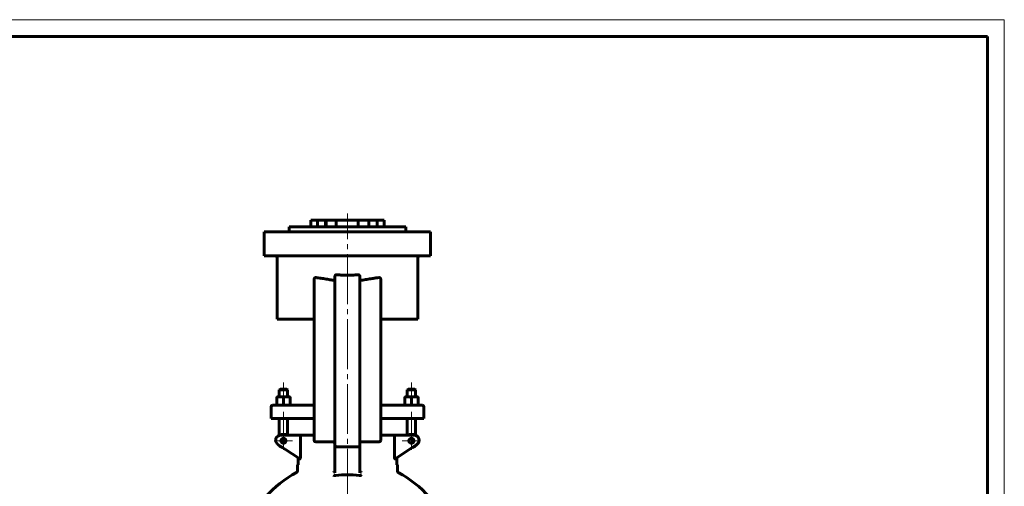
# Model space of a CAD drawing. Header units: millimetres. Extents: x 0 to 596, y 0 to 420.
# Tile 10 of 10: x 298 to 594, y 280 to 420. Entities that reach past the tile are written whole.
import ezdxf

# ---------------------------------------------------------------- set-up
doc = ezdxf.new("R2010")
doc.units = ezdxf.units.MM
for name, pattern in [('K5LT_AXLED', [19.5, 15, -1.5, 1.5, -1.5]), ('K5LT_BASIC', [0]), ('K5LT_THIN', [0])]:
    doc.linetypes.add(name, pattern=pattern)
doc.layers.add('Системный слой (1)', color=251, linetype='Continuous', true_color=0x6c6c6c)

# ---------------------------------------------------------------- blocks, each defined once
blk = doc.blocks.new('U18')
at = {"layer": 'Системный слой (1)', "color": 143, "linetype": 'K5LT_BASIC', "lineweight": 60, "true_color": 0x33acca}
for start, end in [(118.0147, 139.1678), (40.8322, 61.9853)]:
    blk.add_arc((396.69, 255.31), 32.5, start, end, dxfattribs=at)
blk = doc.blocks.new('U24')
at = {"layer": 'Системный слой (1)', "color": 30, "linetype": 'K5LT_AXLED', "lineweight": 18, "true_color": 0xff8000}
for q in [(377.48, 296.25), (374.73, 293.5), (380.23, 293.5), (377.48, 290.75)]:
    blk.add_line((377.48, 293.5), q, dxfattribs=at)
blk = doc.blocks.new('U26')
at = {"layer": 'Системный слой (1)', "color": 30, "linetype": 'K5LT_AXLED', "lineweight": 18, "true_color": 0xff8000}
for q in [(415.9, 296.25), (413.15, 293.5), (418.65, 293.5), (415.9, 290.75)]:
    blk.add_line((415.9, 293.5), q, dxfattribs=at)
blk = doc.blocks.new('U30')
at = {"color": 7, "linetype": 'K5LT_THIN', "lineweight": 18, "true_color": 0xffffff}
for p, q in [((0, 420), (594, 420)), ((594, 420), (594, 0))]:
    blk.add_line(p, q, dxfattribs=at)
at = {"color": 143, "linetype": 'K5LT_BASIC', "lineweight": 60, "true_color": 0x33acca}
for p, q in [((20, 415), (589, 415)), ((589, 415), (589, 5))]:
    blk.add_line(p, q, dxfattribs=at)

msp = doc.modelspace()

# ---------------------------------------------------------------- linework, layer by layer
at = {"layer": 'Системный слой (1)', "color": 30, "linetype": 'K5LT_AXLED', "lineweight": 18, "true_color": 0xff8000}
for p, q in [((396.6915, 237.0581), (396.6915, 361.8081)), ((377.4844, 311.0581), (377.4844, 304.7331)), ((415.8987, 311.0581), (415.8987, 304.7331)), ((377.4844, 302.1831), (377.4844, 293.0639)), ((415.8987, 302.1831), (415.8987, 293.0639))]:
    msp.add_line(p, q, dxfattribs=at)
at = {"layer": 'Системный слой (1)', "color": 143, "linetype": 'K5LT_BASIC', "lineweight": 60, "true_color": 0x33acca}
for p, q in [((385.6915, 357.8081), (385.6915, 359.8081)), ((385.6915, 359.8081), (387.6808, 359.8081)), ((387.6808, 357.8081), (387.6808, 359.8081)), ((387.6808, 359.8081), (390.1383, 359.8081)), ((390.1383, 357.8081), (390.1383, 359.8081)), ((390.1383, 359.8081), (390.3024, 359.8081)), ((390.3024, 357.8081), (390.3024, 359.8081)), ((393.2923, 359.8081), (390.3024, 359.8081)), ((393.2923, 357.8081), (393.2923, 359.8081)), ((393.2923, 359.8081), (399.9076, 359.8081)), ((399.9076, 357.8081), (399.9076, 359.8081)), ((403.1637, 359.8081), (399.9076, 359.8081)), ((403.1637, 357.8081), (403.1637, 359.8081)), ((403.1637, 359.8081), (405.5907, 359.8081)), ((405.5907, 357.8081), (405.5907, 359.8081)), ((405.5907, 359.8081), (407.6898, 359.8081)), ((407.6898, 357.8081), (407.6898, 359.8081)), ((371.6915, 356.3081), (378.4415, 356.3081)), ((371.6915, 349.0581), (371.6915, 356.3081)), ((378.4415, 356.3081), (414.9415, 356.3081)), ((379.1915, 357.8081), (414.1915, 357.8081)), ((379.1915, 356.3081), (379.1915, 357.8081)), ((414.1915, 356.3081), (414.1915, 357.8081)), ((414.9415, 356.3081), (421.6915, 356.3081)), ((421.6915, 349.0581), (421.6915, 356.3081)), ((378.4415, 349.0581), (371.6915, 349.0581)), ((378.4415, 349.0581), (414.9415, 349.0581)), ((421.6915, 349.0581), (414.9415, 349.0581)), ((375.5902, 330.0581), (375.5902, 348.5581)), ((417.7928, 330.0581), (417.7928, 348.5581)), ((386.6915, 338.0976), (386.6915, 342.0551)), ((392.9415, 338.0976), (392.9415, 342.8518)), ((400.4415, 338.0976), (400.4415, 342.8518)), ((406.6915, 338.0976), (406.6915, 342.0551)), ((386.6915, 338.0976), (386.6915, 299.1831)), ((392.9415, 338.0976), (392.9415, 299.1831)), ((400.4415, 299.1831), (400.4415, 338.0976)), ((406.6915, 299.1831), (406.6915, 338.0976)), ((375.5902, 330.0581), (386.6915, 330.0581)), ((406.6915, 330.0581), (417.7928, 330.0581)), ((376.4844, 309.0581), (376.2344, 308.8081)), ((376.2344, 308.8081), (378.7344, 308.8081)), ((376.2344, 306.7331), (376.2344, 308.8081)), ((378.4844, 309.0581), (376.4844, 309.0581)), ((378.4844, 309.0581), (378.7344, 308.8081)), ((378.7344, 306.7331), (378.7344, 308.8081)), ((414.8987, 309.0581), (414.6487, 308.8081)), ((414.6487, 306.7331), (414.6487, 308.8081)), ((414.6487, 308.8081), (417.1487, 308.8081)), ((416.8987, 309.0581), (414.8987, 309.0581)), ((416.8987, 309.0581), (417.1487, 308.8081)), ((417.1487, 306.7331), (417.1487, 308.8081)), ((375.4844, 306.7331), (376.4844, 306.7331)), ((375.4844, 306.5545), (375.4844, 306.7331)), ((375.4844, 304.3617), (375.4844, 306.5545)), ((376.4844, 306.7331), (378.4844, 306.7331)), ((377.4844, 304.3617), (377.4844, 306.5545)), ((378.4844, 306.7331), (379.4844, 306.7331)), ((379.4844, 306.7331), (379.4844, 306.5545)), ((379.4844, 304.3617), (379.4844, 306.5545)), ((413.8987, 306.7331), (414.8987, 306.7331)), ((413.8987, 306.5545), (413.8987, 306.7331)), ((413.8987, 304.3617), (413.8987, 306.5545)), ((414.8987, 306.7331), (416.8987, 306.7331)), ((415.8987, 304.3617), (415.8987, 306.5545)), ((416.8987, 306.7331), (417.8987, 306.7331)), ((417.8987, 306.7331), (417.8987, 306.5545)), ((417.8987, 304.3617), (417.8987, 306.5545)), ((373.7344, 300.1831), (373.7344, 303.6831)), ((376.6383, 304.1831), (374.2344, 304.1831)), ((375.4844, 304.1831), (375.4844, 304.3617)), ((386.6915, 304.1831), (376.6383, 304.1831)), ((379.4844, 304.3617), (379.4844, 304.1831)), ((416.7447, 304.1831), (406.6915, 304.1831)), ((413.8987, 304.1831), (413.8987, 304.3617)), ((419.1487, 304.1831), (416.7447, 304.1831)), ((417.8987, 304.3617), (417.8987, 304.1831)), ((419.6487, 300.1831), (419.6487, 303.6831)), ((373.7344, 300.1831), (376.5082, 300.1831)), ((376.2344, 295.1256), (376.2344, 300.1831)), ((376.5082, 300.1831), (386.6915, 300.1831)), ((378.7344, 295.1831), (378.7344, 300.1831)), ((386.6915, 299.1831), (386.6915, 293.6831)), ((392.9415, 299.1831), (392.9415, 292.1831)), ((400.4415, 292.1831), (400.4415, 299.1831)), ((406.6915, 300.1831), (416.8749, 300.1831)), ((406.6915, 293.6831), (406.6915, 299.1831)), ((414.6487, 295.1831), (414.6487, 300.1831)), ((416.8749, 300.1831), (419.6487, 300.1831)), ((417.1487, 295.1256), (417.1487, 300.1831)), ((382.9075, 295.1831), (376.6457, 295.1831)), ((378.2123, 293.6831), (376.7564, 293.6831)), ((382.5494, 294.6831), (382.5494, 288.5455)), ((386.6915, 295.1831), (382.9075, 295.1831)), ((387.1915, 293.1831), (392.4415, 293.1831)), ((400.9415, 293.1831), (406.1915, 293.1831)), ((410.4756, 295.1831), (406.6915, 295.1831)), ((416.7374, 295.1831), (410.4756, 295.1831)), ((410.8337, 288.5455), (410.8337, 294.6831)), ((375.8136, 292.435), (382.3824, 288.0558)), ((392.9415, 292.1831), (392.9415, 283.8552)), ((393.4415, 291.6831), (399.9415, 291.6831)), ((400.4415, 283.8552), (400.4415, 292.1831)), ((411.0006, 288.0558), (417.5694, 292.435)), ((381.9013, 288.3766), (381.9013, 286.3081)), ((411.4817, 286.3081), (411.4817, 288.3766)), ((381.9013, 286.3081), (381.6915, 286.3081)), ((381.6915, 284.4414), (381.6915, 286.3081)), ((411.6915, 286.3081), (411.4817, 286.3081)), ((411.6915, 284.4414), (411.6915, 286.3081))]:
    msp.add_line(p, q, dxfattribs=at)
for centre in [(377.4844, 293.5026), (415.8987, 293.5026)]:
    msp.add_circle(centre, 0.75, dxfattribs=at)
for centre, radius, start, end in [((375.0902, 348.5581), 0.5, 0, 90), ((418.2928, 348.5581), 0.5, 90, 180), ((374.2344, 303.6831), 0.5, 90, 180), ((419.1487, 303.6831), 0.5, 0, 90), ((376.6457, 293.6831), 1.5, 90, 236.309932), ((377.4844, 293.5026), 2, 57.164742, 124.279557), ((387.1915, 293.6831), 0.5, 180, 270), ((392.4415, 292.6831), 0.5, 0, 90), ((400.9415, 292.6831), 0.5, 90, 180), ((406.1915, 293.6831), 0.5, 270, 0), ((415.8987, 293.5026), 2, 55.720443, 122.835258), ((416.7374, 293.6831), 1.5, 303.690068, 90), ((377.4844, 293.5026), 2, 211.432739, 261.144264), ((393.4415, 292.1831), 0.5, 180, 270), ((399.9415, 292.1831), 0.5, 270, 0), ((415.8987, 293.5026), 2, 278.855736, 328.567261), ((381.1915, 284.4414), 0.5, 298.014628, 0), ((412.1915, 284.4414), 0.5, 180, 241.985372), ((396.6915, 255.3081), 28, 82.80868, 97.19132)]:
    msp.add_arc(centre, radius, start, end, dxfattribs=at)
for points, knots in [([(393.4415, 343.3778), (393.4177, 343.3798), (393.3775, 343.3799), (393.3187, 343.372), (393.2702, 343.3592), (393.225, 343.3414), (393.1768, 343.3164), (393.1242, 343.2794), (393.0735, 343.2295), (393.0282, 343.1697), (392.9901, 343.0999), (392.9522, 342.9926), (392.9415, 342.9075), (392.9415, 342.8518)], [0, 0, 0, 0, 1.23185829, 2.06393254, 3.05580462, 3.81374002, 4.56468831, 5.84517302, 7.10896372, 8.20899409, 9.67434033, 11.16041642, 14, 14, 14, 14]), ([(396.6915, 343.234), (396.4294, 343.2339), (395.9006, 343.24), (395.1376, 343.2656), (394.3128, 343.3099), (393.7583, 343.3511), (393.4415, 343.3778)], [0, 0, 0, 0, 1.63764976, 3.32948237, 4.8814914, 7, 7, 7, 7]), ([(396.6915, 343.234), (396.9537, 343.2339), (397.4825, 343.24), (398.2454, 343.2656), (399.0702, 343.3099), (399.6247, 343.3511), (399.9415, 343.3778)], [0, 0, 0, 0, 1.63764976, 3.32948237, 4.8814914, 7, 7, 7, 7]), ([(400.4415, 342.8518), (400.4415, 342.8919), (400.434, 342.9753), (400.4049, 343.0717), (400.3688, 343.145), (400.34, 343.1901), (400.3021, 343.237), (400.2611, 343.2768), (400.2104, 343.3137), (400.1615, 343.3403), (400.0993, 343.3643), (400.0267, 343.3796), (399.9691, 343.3801), (399.9415, 343.3778)], [0, 0, 0, 0, 2.04765013, 4.23895838, 5.10297713, 6.21987748, 6.97197247, 8.18596318, 9.14483726, 10.19080954, 11.04255586, 12.57556757, 14, 14, 14, 14]), ([(387.1915, 342.5182), (387.1678, 342.5204), (387.1186, 342.5215), (387.0427, 342.5113), (386.9692, 342.4879), (386.9054, 342.4545), (386.857, 342.4191), (386.8196, 342.384), (386.7886, 342.3481), (386.7605, 342.3076), (386.7364, 342.263), (386.7174, 342.2163), (386.7044, 342.1713), (386.6943, 342.1179), (386.6915, 342.0796), (386.6915, 342.0551)], [0, 0, 0, 0, 1.55719124, 3.21709249, 5.00420973, 6.56232584, 7.8360073, 8.80049637, 9.76470275, 10.76654656, 11.8060422, 12.81655967, 13.76012368, 14.57156455, 16, 16, 16, 16]), ([(392.4415, 341.7208), (391.9984, 341.7879), (390.9928, 341.9531), (389.6557, 342.1838), (388.4391, 342.372), (387.6877, 342.468), (387.28, 342.5097), (387.1915, 342.5182)], [0, 0, 0, 0, 1.94863048, 4.45926405, 6.05365405, 7.57640641, 8, 8, 8, 8]), ([(392.9415, 342.2632), (392.9415, 342.2142), (392.9333, 342.1334), (392.9038, 342.0314), (392.8721, 341.9604), (392.8371, 341.9023), (392.7978, 341.8522), (392.7511, 341.8068), (392.7018, 341.7716), (392.6524, 341.7464), (392.601, 341.728), (392.5307, 341.7142), (392.475, 341.7157), (392.4415, 341.7208)], [0, 0, 0, 0, 2.43937866, 3.99512423, 5.25328168, 6.29497601, 7.36960148, 8.42015876, 9.54394615, 10.39563252, 11.20649733, 12.28880201, 14, 14, 14, 14]), ([(400.9415, 341.7208), (400.9175, 341.7171), (400.8809, 341.7148), (400.8322, 341.7188), (400.7962, 341.7253), (400.761, 341.7352), (400.7269, 341.7485), (400.6945, 341.7649), (400.6642, 341.7838), (400.6332, 341.8071), (400.5986, 341.8386), (400.5574, 341.8858), (400.5175, 341.9471), (400.4852, 342.0171), (400.464, 342.0827), (400.4465, 342.1639), (400.4415, 342.2233), (400.4415, 342.2632)], [0, 0, 0, 0, 1.58311172, 2.37442182, 3.16509346, 3.95550283, 4.74484112, 5.53303026, 6.29956736, 7.0462181, 8.03322318, 9.30550442, 11.05783892, 12.70534309, 14.22311411, 15.44888958, 18, 18, 18, 18]), ([(406.1915, 342.5182), (405.8771, 342.488), (405.1991, 342.4081), (403.9748, 342.2249), (402.5452, 341.9801), (401.4673, 341.8004), (400.9415, 341.7208)], [0, 0, 0, 0, 1.31706271, 2.81121676, 4.97692217, 7, 7, 7, 7]), ([(406.6915, 342.0551), (406.6915, 342.084), (406.6878, 342.1276), (406.6752, 342.1846), (406.6616, 342.2271), (406.6434, 342.2694), (406.6204, 342.311), (406.5918, 342.3517), (406.5581, 342.3897), (406.5165, 342.427), (406.4667, 342.461), (406.4084, 342.4894), (406.3512, 342.5076), (406.2788, 342.5209), (406.2265, 342.5215), (406.1915, 342.5182)], [0, 0, 0, 0, 1.68609721, 2.54623067, 3.42970912, 4.32502747, 5.28501893, 6.29802575, 7.36014773, 8.41875719, 9.79907649, 11.18958391, 12.59031619, 13.70072844, 16, 16, 16, 16]), ([(376.4844, 306.7331), (376.4124, 306.7331), (376.275, 306.7274), (376.0651, 306.7024), (375.8103, 306.6531), (375.6118, 306.597), (375.4844, 306.5545)], [0, 0, 0, 0, 1.56500174, 3.0195253, 4.59093933, 7, 7, 7, 7]), ([(377.4844, 306.5545), (377.3753, 306.5908), (377.1917, 306.6442), (376.9613, 306.6924), (376.7703, 306.7194), (376.6178, 306.7311), (376.5204, 306.7331), (376.4844, 306.7331)], [0, 0, 0, 0, 2.35900254, 4.17100942, 5.56387852, 7.10137524, 8, 8, 8, 8]), ([(378.4844, 306.7331), (378.4124, 306.7331), (378.275, 306.7274), (378.0651, 306.7024), (377.8103, 306.6531), (377.6118, 306.597), (377.4844, 306.5545)], [0, 0, 0, 0, 1.56500174, 3.0195253, 4.59093933, 7, 7, 7, 7]), ([(379.4844, 306.5545), (379.3753, 306.5908), (379.1917, 306.6442), (378.9613, 306.6924), (378.7703, 306.7194), (378.6178, 306.7311), (378.5204, 306.7331), (378.4844, 306.7331)], [0, 0, 0, 0, 2.35900254, 4.17100942, 5.56387852, 7.10137524, 8, 8, 8, 8]), ([(414.8987, 306.7331), (414.8268, 306.7331), (414.6893, 306.7274), (414.4795, 306.7024), (414.2246, 306.6531), (414.0262, 306.597), (413.8987, 306.5545)], [0, 0, 0, 0, 1.56500174, 3.0195253, 4.59093933, 7, 7, 7, 7]), ([(415.8987, 306.5545), (415.7896, 306.5908), (415.6061, 306.6442), (415.3756, 306.6924), (415.1846, 306.7194), (415.0322, 306.7311), (414.9348, 306.7331), (414.8987, 306.7331)], [0, 0, 0, 0, 2.35900254, 4.17100942, 5.56387852, 7.10137524, 8, 8, 8, 8]), ([(416.8987, 306.7331), (416.8268, 306.7331), (416.6893, 306.7274), (416.4795, 306.7024), (416.2246, 306.6531), (416.0262, 306.597), (415.8987, 306.5545)], [0, 0, 0, 0, 1.56500174, 3.0195253, 4.59093933, 7, 7, 7, 7]), ([(417.8987, 306.5545), (417.7896, 306.5908), (417.6061, 306.6442), (417.3756, 306.6924), (417.1846, 306.7194), (417.0322, 306.7311), (416.9348, 306.7331), (416.8987, 306.7331)], [0, 0, 0, 0, 2.35900254, 4.17100942, 5.56387852, 7.10137524, 8, 8, 8, 8]), ([(375.4844, 304.3617), (375.5934, 304.3254), (375.777, 304.2721), (376.0074, 304.2239), (376.1984, 304.1968), (376.3509, 304.1851), (376.4483, 304.1831), (376.4844, 304.1831)], [0, 0, 0, 0, 2.35900254, 4.17100942, 5.56387852, 7.10137524, 8, 8, 8, 8]), ([(376.4844, 304.1831), (376.5563, 304.1831), (376.6937, 304.1888), (376.9036, 304.2138), (377.1584, 304.2631), (377.3569, 304.3193), (377.4844, 304.3617)], [0, 0, 0, 0, 1.56500174, 3.0195253, 4.59093933, 7, 7, 7, 7]), ([(377.4844, 304.3617), (377.5934, 304.3254), (377.777, 304.2721), (378.0074, 304.2239), (378.1984, 304.1968), (378.3509, 304.1851), (378.4483, 304.1831), (378.4844, 304.1831)], [0, 0, 0, 0, 2.35900254, 4.17100942, 5.56387852, 7.10137524, 8, 8, 8, 8]), ([(378.4844, 304.1831), (378.5563, 304.1831), (378.6937, 304.1888), (378.9036, 304.2138), (379.1584, 304.2631), (379.3569, 304.3193), (379.4844, 304.3617)], [0, 0, 0, 0, 1.56500174, 3.0195253, 4.59093933, 7, 7, 7, 7]), ([(413.8987, 304.3617), (414.0077, 304.3254), (414.1913, 304.2721), (414.4218, 304.2239), (414.6127, 304.1968), (414.7652, 304.1851), (414.8626, 304.1831), (414.8987, 304.1831)], [0, 0, 0, 0, 2.35900254, 4.17100942, 5.56387852, 7.10137524, 8, 8, 8, 8]), ([(414.8987, 304.1831), (414.9706, 304.1831), (415.108, 304.1888), (415.3179, 304.2138), (415.5727, 304.2631), (415.7712, 304.3193), (415.8987, 304.3617)], [0, 0, 0, 0, 1.56500174, 3.0195253, 4.59093933, 7, 7, 7, 7]), ([(415.8987, 304.3617), (416.0077, 304.3254), (416.1913, 304.2721), (416.4218, 304.2239), (416.6127, 304.1968), (416.7652, 304.1851), (416.8626, 304.1831), (416.8987, 304.1831)], [0, 0, 0, 0, 2.35900254, 4.17100942, 5.56387852, 7.10137524, 8, 8, 8, 8]), ([(416.8987, 304.1831), (416.9706, 304.1831), (417.108, 304.1888), (417.3179, 304.2138), (417.5727, 304.2631), (417.7712, 304.3193), (417.8987, 304.3617)], [0, 0, 0, 0, 1.56500174, 3.0195253, 4.59093933, 7, 7, 7, 7]), ([(382.9075, 295.1831), (382.8669, 295.1831), (382.8137, 295.1708), (382.7566, 295.138), (382.7059, 295.1014), (382.6629, 295.0547), (382.6268, 294.9956), (382.6128, 294.9691), (382.6003, 294.942), (382.5847, 294.9031), (382.5699, 294.8546), (382.5565, 294.7898), (382.5504, 294.7347), (382.5494, 294.6958), (382.5494, 294.6831)], [0, 0, 0, 0, 3.53180418, 4.61157715, 5.26789158, 8.34968162, 9.03623917, 9.66261115, 10.18531988, 10.8187399, 12.09829611, 12.99953445, 14.3460853, 15, 15, 15, 15]), ([(410.4756, 295.1831), (410.5162, 295.1831), (410.5693, 295.1708), (410.6265, 295.138), (410.6772, 295.1014), (410.7202, 295.0547), (410.7562, 294.9956), (410.7702, 294.9691), (410.7828, 294.942), (410.7983, 294.9031), (410.8132, 294.8546), (410.8265, 294.7898), (410.8326, 294.7347), (410.8337, 294.6958), (410.8337, 294.6831)], [0, 0, 0, 0, 3.53180418, 4.61157715, 5.26789158, 8.34968162, 9.03623917, 9.66261115, 10.18531988, 10.8187399, 12.09829611, 12.99953445, 14.3460853, 15, 15, 15, 15]), ([(382.5494, 288.5455), (382.5493, 288.5301), (382.5491, 288.5094), (382.5483, 288.4786), (382.5471, 288.4494), (382.5454, 288.4202), (382.5436, 288.3961), (382.541, 288.3666), (382.5379, 288.3384), (382.5326, 288.2993), (382.5282, 288.2723), (382.5217, 288.2391), (382.5143, 288.2061), (382.5058, 288.1761), (382.4976, 288.1516), (382.4924, 288.138), (382.4853, 288.1211), (382.4774, 288.1044), (382.4671, 288.0872), (382.4521, 288.0665), (382.4389, 288.0554), (382.4242, 288.0486), (382.4171, 288.0469), (382.4067, 288.0465), (382.3997, 288.0477), (382.3907, 288.0509), (382.3858, 288.0537), (382.3824, 288.0558)], [0, 0, 0, 0, 1.60735497, 2.12010559, 3.12506269, 4.5649335, 5.05668431, 5.57313977, 7.58150776, 7.98804575, 9.77158222, 10.57199192, 11.86091783, 13.82695903, 14.61472748, 15.53406846, 16.01530853, 17.47796166, 18.58345369, 19.68249814, 22.68433221, 22.88826077, 24.45726709, 24.94933152, 26.31060031, 26.78159392, 28, 28, 28, 28]), ([(411.0006, 288.0558), (410.9955, 288.0526), (410.9889, 288.0492), (410.9772, 288.0465), (410.9699, 288.0463), (410.959, 288.0486), (410.9516, 288.0516), (410.9406, 288.0588), (410.9302, 288.0682), (410.9192, 288.0824), (410.9103, 288.0964), (410.9019, 288.1121), (410.8945, 288.1284), (410.8878, 288.1453), (410.8824, 288.1604), (410.8749, 288.1842), (410.8658, 288.2182), (410.858, 288.2555), (410.8519, 288.2902), (410.848, 288.3165), (410.8439, 288.3493), (410.841, 288.3779), (410.8378, 288.4162), (410.836, 288.4486), (410.834, 288.4949), (410.8337, 288.5245), (410.8337, 288.5455)], [0, 0, 0, 0, 1.78826946, 2.13174723, 3.78978157, 4.09838851, 5.55331109, 6.09076154, 7.55137691, 8.86823967, 9.71785912, 10.57623447, 11.86466321, 12.514831, 13.24039577, 14.12060655, 15.85227686, 17.56338892, 18.39851982, 19.64093797, 20.31584909, 21.74482742, 22.49523463, 24.07970249, 24.89294487, 27, 27, 27, 27]), ([(392.5059, 284), (392.5465, 284.0192), (392.6065, 284.0547), (392.6805, 284.1132), (392.7443, 284.1729), (392.8099, 284.2499), (392.8698, 284.3454), (392.8984, 284.4099), (392.9095, 284.4414)], [0, 0, 0, 0, 2.17286922, 3.24968417, 4.25574416, 6.03635168, 7.59140755, 9, 9, 9, 9]), ([(392.9095, 284.4414), (392.9229, 284.4793), (392.9376, 284.5433), (392.9415, 284.6088), (392.9415, 284.6339)], [0, 0, 0, 0, 3.08636617, 5, 5, 5, 5]), ([(400.4415, 284.6339), (400.4415, 284.6073), (400.4457, 284.5417), (400.4607, 284.4778), (400.4735, 284.4414)], [0, 0, 0, 0, 2.0288206, 5, 5, 5, 5]), ([(400.8771, 284), (400.8365, 284.0193), (400.7765, 284.0548), (400.7025, 284.1132), (400.6387, 284.173), (400.5844, 284.2366), (400.5404, 284.302), (400.5054, 284.3631), (400.4846, 284.41), (400.4735, 284.4414)], [0, 0, 0, 0, 2.41193009, 3.60860847, 4.72478126, 6.70293065, 7.60099738, 8.43226733, 10, 10, 10, 10]), ([(393.1864, 283.0878), (393.1602, 283.0846), (393.1139, 283.0797), (393.0491, 283.0755), (392.9944, 283.0737), (392.9364, 283.0734), (392.8908, 283.0748), (392.8549, 283.0768), (392.8169, 283.0793), (392.7794, 283.0831), (392.7427, 283.0877), (392.7131, 283.0918), (392.6793, 283.0975), (392.6472, 283.1037), (392.6054, 283.1125), (392.5596, 283.1242), (392.5204, 283.1362), (392.5059, 283.141)], [0, 0, 0, 0, 1.89011652, 3.38603658, 4.72454539, 5.90005304, 7.6847758, 8.15718649, 8.6376746, 10.5982433, 11.08823596, 11.57449954, 12.9976132, 13.88644272, 14.30825277, 16.61040691, 18, 18, 18, 18]), ([(400.8771, 283.141), (400.8664, 283.1374), (400.8445, 283.1305), (400.8103, 283.1208), (400.7743, 283.1119), (400.7382, 283.1042), (400.7021, 283.0973), (400.6666, 283.0914), (400.63, 283.0864), (400.5919, 283.082), (400.5519, 283.0783), (400.5101, 283.0757), (400.4669, 283.074), (400.4224, 283.0734), (400.3769, 283.074), (400.3306, 283.0757), (400.2834, 283.0788), (400.2394, 283.0827), (400.2107, 283.086), (400.198, 283.0877), (400.1976, 283.0877), (400.1971, 283.0878), (400.1967, 283.0878)], [0, 0, 0, 0, 1.15087766, 2.31918767, 3.51034795, 4.72935425, 5.80882952, 6.90517494, 7.98757974, 9.10545668, 10.2655692, 11.45022914, 12.65993871, 13.89208452, 15.13863499, 16.40473836, 17.68334098, 18.98051253, 20, 20, 20, 21, 21, 21, 21])]:
    msp.add_open_spline(points, degree=3, knots=knots, dxfattribs=at)

# ---------------------------------------------------------------- block references
msp.add_blockref('U30', (0, 0))
at = {"layer": 'Системный слой (1)'}
for name in ['U24', 'U26', 'U18']:
    msp.add_blockref(name, (0, 0), dxfattribs=at)

doc.saveas('drawing.dxf')
